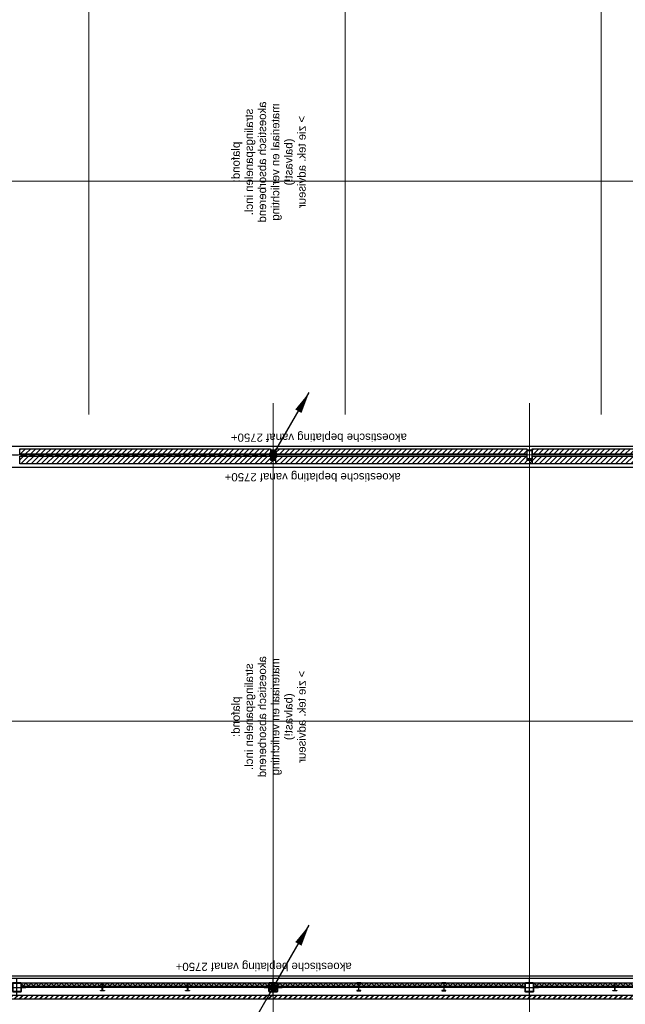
# Model space of a CAD drawing. Header units: millimetres. Extents: x -38031 to 110605, y -30229 to 92226.
# Tile 3 of 256: x -25895 to -9042, y -2444 to 24967. Entities that reach past the tile are written whole.
import ezdxf

# ---------------------------------------------------------------- set-up
doc = ezdxf.new("R2010")
doc.units = ezdxf.units.MM
doc.header["$LTSCALE"] = 50
doc.set_wipeout_variables(frame=1)
doc.linetypes.add('HIDDEN2', pattern=[4.7625, 3.175, -1.5875])
doc.linetypes.add('STYLE_07', pattern=[1.875, 0.625, -0.20828, 0.625, -0.20836, 0.06943, -0.13893])
for name, color, linetype in [('AL$1A---_ALGEMEEN', 8, 'Continuous'), ('AM$1A---_ARCERING', 8, 'Continuous'), ('AT$1A---_TEKST035', 8, 'Continuous'), ('AT$1A---_TEKST100', 8, 'Continuous'), ('BOUWKUNDIG', 8, 'Continuous'), ('EL6121--', 3, 'Continuous')]:
    doc.layers.add(name, color=color, linetype=linetype)
doc.layers.add('stramien', color=1, linetype='Continuous', lineweight=15)
doc.styles.add('Arial', font='ARIAL.TTF')
pattern_1 = [(135, (0, 0), (1.41421356, 1.41421356), []), (45, (5.9868, -5.9868), (1.41421356, -1.41421356), [])]
pattern_2 = [(45, (0, 0), (1.41421356, -1.41421356), [])]

# ---------------------------------------------------------------- blocks, each defined once
blk = doc.blocks.new('E00170')
at = {"color": 0, "linetype": 'Continuous'}
for q in [(5, 8.66), (-5, -8.66)]:
    blk.add_line((0, 0), q, dxfattribs=at)
for points in [[(5, 8.66, 0, 1, 0), (3.5, 6.06, 1, 1, 0)], [(-5, -8.66, 0, 1, 0), (-3.5, -6.06, 1, 1, 0)]]:
    blk.add_lwpolyline(points, format="xyseb", dxfattribs=at)
at = {"color": 0, "const_width": 0.5}
blk.add_lwpolyline([(-0.25, 0, 1), (0.25, 0, 1)], format="xyb", close=True, dxfattribs=at)
at = {"color": 0, "linetype": 'Continuous'}
blk.add_circle((0, 0), 0.5, dxfattribs=at)
blk = doc.blocks.new('stral.paneel')
at = {"layer": 'AT$1A---_TEKST100', "insert": (0, -62), "char_height": 227.29, "attachment_point": 2, "line_spacing_factor": 0.967741, "style": 'Arial'}
blk.add_mtext('{\\C256;\\lplafond:\\Pstralingspanelen incl.\\Pakoestisch absorberend \\Pmateriaal en verlichting\\P(balvast!) \\P> zie tek. adviseur}', dxfattribs=at)
blk = doc.blocks.new('txt-akoest. 2.75m')
at = {"layer": 'AT$1A---_TEKST100', "insert": (0, 0), "char_height": 227.29, "attachment_point": 5, "line_spacing_factor": 0.967741, "style": 'Arial'}
blk.add_mtext('{\\C256;\\lakoestische beplating vanaf 2750+}', dxfattribs=at)
blk = doc.blocks.new('Group-148')
at = {"layer": 'AL$1A---_ALGEMEEN', "color": 0}
for p, q in [((-76, 7544), (-76, 7534)), ((-26, 7544), (-26, 7534)), ((24, 7544), (24, 7534)), ((74, 7544), (74, 7534)), ((124, 7544), (124, 7294)), ((-76, 7304), (-76, 7294)), ((-26, 7304), (-26, 7294)), ((24, 7304), (24, 7294)), ((74, 7304), (74, 7294))]:
    blk.add_line(p, q, dxfattribs=at)
blk = doc.blocks.new('sk-250')
at = {"color": 0}
blk.add_wipeout([(-115, 115), (115, 115), (115, -118), (-115, -118)], dxfattribs=at).dxf.layer = 'AL$1A---_ALGEMEEN'
at = {"layer": 'AM$1A---_ARCERING', "linetype": 'Continuous', "lineweight": 0}
h = blk.add_hatch(color=256, dxfattribs=at)
edge = h.paths.add_edge_path()
edge.add_line((-100, -125), (100, -125))
edge.add_arc((100, -100), 25, 270, 360)
edge.add_line((125, -100), (125, 100))
edge.add_arc((100, 100), 25, 0, 90)
edge.add_line((100, 125), (-100, 125))
edge.add_arc((-100, 100), 25, 90, 180)
edge.add_line((-125, 100), (-125, -100))
edge.add_arc((-100, -100), 25, 180, 270)
edge = h.paths.add_edge_path(flags=16)
edge.add_line((-100, -115), (100, -115))
edge.add_arc((100, -100), 15, 270, 360)
edge.add_line((115, -100), (115, 100))
edge.add_arc((100, 100), 15, 0, 90)
edge.add_line((100, 115), (-100, 115))
edge.add_arc((-100, 100), 15, 90, 180)
edge.add_line((-115, 100), (-115, -100))
edge.add_arc((-100, -100), 15, 180, 270)
at = {"layer": 'AL$1A---_ALGEMEEN', "color": 0}
for p, q in [((-250, 0), (250, 0)), ((0, 250), (0, -250))]:
    blk.add_line(p, q, dxfattribs=at)
at = {"layer": 'AL$1A---_ALGEMEEN', "color": 0, "flags": 128}
blk.add_lwpolyline([(-100, -125), (100, -125, 0.414214), (125, -100), (125, 100, 0.414214), (100, 125), (-100, 125, 0.414214), (-125, 100), (-125, -100, 0.414214), (-100, -125, 0.414214)], format="xyb", dxfattribs=at)
at = {"layer": 'AL$1A---_ALGEMEEN', "color": 0}
blk.add_lwpolyline([(-115, 115), (115, 115), (115, -118), (-115, -118)], close=True, dxfattribs=at)
at = {"layer": 'AL$1A---_ALGEMEEN', "color": 0, "flags": 128}
blk.add_lwpolyline([(-100, -115), (100, -115, 0.414214), (115, -100), (115, 100, 0.414214), (100, 115), (-100, 115, 0.414214), (-115, 100), (-115, -100, 0.414214)], format="xyb", close=True, dxfattribs=at)
blk = doc.blocks.new('staalprofiel IPE')
at = {"layer": 'AM$1A---_ARCERING', "linetype": 'Continuous', "lineweight": 0}
h = blk.add_hatch(color=256, dxfattribs=at)
edge = h.paths.add_edge_path()
edge.add_line((55, -100.8), (14.95, -100.8))
edge.add_arc((14.95, -88.8), 12, 180, 270, ccw=False)
edge.add_line((2.95, -88.8), (2.95, 88.8))
edge.add_arc((14.95, 88.8), 12, 90, 180, ccw=False)
edge.add_line((14.95, 100.8), (55, 100.8))
edge.add_line((55, 100.8), (55, 110))
edge.add_line((55, 110), (-55, 110))
edge.add_line((-55, 110), (-55, 100.8))
edge.add_line((-55, 100.8), (-14.95, 100.8))
edge.add_arc((-14.95, 88.8), 12, 0, 90, ccw=False)
edge.add_line((-2.95, 88.8), (-2.95, -88.8))
edge.add_arc((-14.95, -88.8), 12, -90, 0, ccw=False)
edge.add_line((-14.95, -100.8), (-55, -100.8))
edge.add_line((-55, -100.8), (-55, -110))
edge.add_line((-55, -110), (55, -110))
edge.add_line((55, -110), (55, -100.8))
at = {"layer": 'AL$1A---_ALGEMEEN', "color": 0, "flags": 128}
blk.add_lwpolyline([(55, -100.8), (14.95, -100.8, -0.41421356), (2.95, -88.8), (2.95, 88.8, -0.41421356), (14.95, 100.8), (55, 100.8), (55, 110), (-55, 110), (-55, 100.8), (-14.95, 100.8, -0.41421356), (-2.95, 88.8), (-2.95, -88.8, -0.41421356), (-14.95, -100.8), (-55, -100.8), (-55, -110), (55, -110)], format="xyb", close=True, dxfattribs=at)
blk = doc.blocks.new('IPE 220')
at = {"layer": 'AL$1A---_ALGEMEEN', "color": 0, "rotation": 90}
blk.add_blockref('staalprofiel IPE', (110, 0), dxfattribs=at)
blk = doc.blocks.new('st.koker 250.150')
at = {"layer": 'AM$1A---_ARCERING', "linetype": 'Continuous', "lineweight": 0}
h = blk.add_hatch(color=256, dxfattribs=at)
h.paths.add_polyline_path([(125, 75), (-125, 75), (-125, -75), (125, -75)])
h.paths.add_polyline_path([(115, 65), (115, -65), (-115, -65), (-115, 65)], flags=16)
at = {"layer": 'AL$1A---_ALGEMEEN', "color": 0, "flags": 128}
for points in [[(125, 75), (-125, 75), (-125, -75), (125, -75)], [(115, 65), (115, -65), (-115, -65), (-115, 65)]]:
    blk.add_lwpolyline(points, close=True, dxfattribs=at)
blk = doc.blocks.new('C2_28_1')
at = {"layer": 'AL$1A---_ALGEMEEN', "color": 0, "lineweight": 15}
for p, q in [((-123, 7544), (-123, 7294)), ((127, 7544), (-123, 7544)), ((-123, 7544), (-123, 7294)), ((127, 7544), (-123, 7544)), ((127, 7544), (-123, 7544)), ((-123, 7544), (-123, 7294)), ((-113, 7534), (117, 7534)), ((-113, 7304), (-113, 7534)), ((-113, 7534), (117, 7534)), ((-113, 7304), (-113, 7534)), ((-113, 7304), (-113, 7534)), ((-113, 7534), (117, 7534)), ((117, 7534), (117, 7304)), ((117, 7534), (117, 7304)), ((117, 7534), (117, 7304)), ((127, 7294), (127, 7544)), ((127, 7294), (127, 7544)), ((127, 7294), (127, 7544)), ((-123, 7294), (127, 7294)), ((-123, 7294), (127, 7294)), ((-123, 7294), (127, 7294)), ((117, 7304), (-113, 7304)), ((117, 7304), (-113, 7304)), ((117, 7304), (-113, 7304))]:
    blk.add_line(p, q, dxfattribs=at)
at = {"layer": 'AL$1A---_ALGEMEEN', "color": 0}
for name, p in [('sk-250', (2, 21681)), ('sk-250', (2, 14551)), ('st.koker 250.150', (14832, 14549)), ('IPE 220', (-93, 12169)), ('IPE 220', (-93, 9799)), ('Group-148', (0, 0)), ('st.koker 250.150', (14832, 7419))]:
    blk.add_blockref(name, p, dxfattribs=at)
at = {"layer": 'AL$1A---_ALGEMEEN', "color": 0, "xscale": -1, "rotation": 180}
for p in [(-93, 19302), (-93, 16932), (-93, 5042)]:
    blk.add_blockref('IPE 220', p, dxfattribs=at)
at = {"layer": 'AL$1A---_ALGEMEEN', "color": 0}
blk.add_blockref('sk-250', (2, 7421), dxfattribs=at)
blk = doc.blocks.new('200254 W 211 30-06-2008')
at = {"layer": 'AM$1A---_ARCERING', "linetype": 'Continuous', "lineweight": 0}
h = blk.add_hatch(color=256, dxfattribs=at)
h.paths.add_polyline_path([(18952.85, 3006.75), (18953.07, 3004.76), (18948.35, 3004.23), (18948.35, 2980.94), (18952.45, 2980.94), (18952.45, 2978.94), (18952.45, 2978.94), (18952.45, 2972.95), (18944.45, 2972.95), (18944.45, 2977.05), (18803.05, 2977.05), (18803.05, 2979.05), (18946.35, 2979.05), (18946.35, 3006.02)])
h.paths.add_polyline_path([(18946.45, 2973.95), (18951.45, 2973.95), (18951.45, 2978.94), (18946.45, 2978.94), (18946.45, 2977.05)], flags=16)
at = {"layer": 'AM$1A---_ARCERING', "linetype": 'Continuous', "lineweight": 5}
h = blk.add_hatch(dxfattribs=at)
h.set_pattern_fill('ISOLATIE', color=256, style=0, pattern_type=2)
h.set_pattern_definition(pattern_1)
h.paths.add_polyline_path([(18952.85, 3006.75), (18953.07, 3004.76), (18948.35, 3004.23), (18948.35, 2980.94), (18952.45, 2980.94), (18952.45, 2978.94), (18952.45, 2978.94), (18952.45, 2972.95), (18944.45, 2972.95), (18944.45, 2977.05), (18803.05, 2977.05), (18803.05, 2979.05), (18946.35, 2979.05), (18946.35, 3006.02)])
h.paths.add_polyline_path([(18946.45, 2973.95), (18951.45, 2973.95), (18951.45, 2978.94), (18946.45, 2978.94), (18946.45, 2977.05)], flags=16)
at = {"layer": 'AM$1A---_ARCERING', "linetype": 'Continuous', "lineweight": 0}
for points in [[(18517.85, 2979.05), (18655.45, 2979.05), (18655.45, 2977.05), (18517.85, 2977.05)], [(18660.45, 2979.05), (18798.05, 2979.05), (18798.05, 2977.05), (18660.45, 2977.05)]]:
    blk.add_hatch(color=256, dxfattribs=at).paths.add_polyline_path(points)
at = {"layer": 'AM$1A---_ARCERING', "linetype": 'Continuous', "lineweight": 5}
h = blk.add_hatch(dxfattribs=at)
h.set_pattern_fill('ISOLATIE', color=256, style=0, pattern_type=2)
h.set_pattern_definition(pattern_1)
h.paths.add_polyline_path([(18517.85, 2979.05), (18655.45, 2979.05), (18655.45, 2977.05), (18517.85, 2977.05)])
h = blk.add_hatch(dxfattribs=at)
h.set_pattern_fill('ISOLATIE', color=256, style=0, pattern_type=2)
h.set_pattern_definition(pattern_1)
h.paths.add_polyline_path([(18660.45, 2979.05), (18798.05, 2979.05), (18798.05, 2977.05), (18660.45, 2977.05)])
at = {"layer": 'AL$1A---_ALGEMEEN', "flags": 128}
blk.add_lwpolyline([(18952.85, 3006.75), (18953.07, 3004.76), (18948.35, 3004.23), (18948.35, 2980.94), (18952.45, 2980.94), (18952.45, 2978.94), (18952.45, 2978.94), (18952.45, 2972.95), (18944.45, 2972.95), (18944.45, 2977.05), (18803.05, 2977.05), (18803.05, 2979.05), (18946.35, 2979.05), (18946.35, 3006.02)], close=True, dxfattribs=at)
at = {"layer": 'AL$1A---_ALGEMEEN'}
for points in [[(18517.85, 2979.05), (18655.45, 2979.05), (18655.45, 2977.05), (18517.85, 2977.05)], [(18660.45, 2979.05), (18798.05, 2979.05), (18798.05, 2977.05), (18660.45, 2977.05)]]:
    blk.add_lwpolyline(points, close=True, dxfattribs=at)
for points in [[(18989.05, 3269.54), (18989.05, 3224.35), (18956.85, 3224.35), (18956.85, 3227.35), (18986.05, 3227.35), (18986.05, 3268.05), (18980.65, 3268.05), (18802.05, 3268.05), (18802.05, 3272.33), (18946.45, 3272.33), (18946.45, 3270.05), (18951.43, 3270.05), (18951.43, 3272.33), (18980.65, 3272.33), (18980.65, 3270.05), (18986.05, 3270.05), (18986.05, 3345.75), (18989.05, 3345.75)], [(18516.85, 3273.33), (18516.85, 3276.33), (18656.45, 3276.33), (18656.45, 3273.33)]]:
    blk.add_wipeout(points).dxf.layer = 'AL$1A---_ALGEMEEN'
at = {"layer": 'AM$1A---_ARCERING', "linetype": 'Continuous', "lineweight": 5}
h = blk.add_hatch(dxfattribs=at)
h.set_pattern_fill('KALKZANDSTEEN', color=256, style=0, pattern_type=2)
h.set_pattern_definition(pattern_2)
h.paths.add_polyline_path([(18989.05, 3269.54), (18989.05, 3224.35), (18956.85, 3224.35), (18956.85, 3227.35), (18986.05, 3227.35), (18986.05, 3268.05), (18980.65, 3268.05), (18802.05, 3268.05), (18802.05, 3272.33), (18946.45, 3272.33), (18946.45, 3270.05), (18951.43, 3270.05), (18951.43, 3272.33), (18980.65, 3272.33), (18980.65, 3270.05), (18986.05, 3270.05), (18986.05, 3345.75), (18989.05, 3345.75)])
h = blk.add_hatch(dxfattribs=at)
h.set_pattern_fill('KALKZANDSTEEN', color=256, style=0, pattern_type=2)
h.set_pattern_definition(pattern_2)
h.paths.add_polyline_path([(18516.85, 3273.33), (18516.85, 3276.33), (18656.45, 3276.33), (18656.45, 3273.33)])
at = {"layer": 'AL$1A---_ALGEMEEN'}
for points in [[(18989.05, 3269.54), (18989.05, 3224.35), (18956.85, 3224.35), (18956.85, 3227.35), (18986.05, 3227.35), (18986.05, 3268.05), (18980.65, 3268.05), (18802.05, 3268.05), (18802.05, 3272.33), (18946.45, 3272.33), (18946.45, 3270.05), (18951.43, 3270.05), (18951.43, 3272.33), (18980.65, 3272.33), (18980.65, 3270.05), (18986.05, 3270.05), (18986.05, 3345.75), (18989.05, 3345.75)], [(18516.85, 3273.33), (18516.85, 3276.33), (18656.45, 3276.33), (18656.45, 3273.33)]]:
    blk.add_lwpolyline(points, close=True, dxfattribs=at)
blk.add_wipeout([(18946.35, 2981.45), (18377.75, 2981.45), (18377.75, 2979.05), (18946.35, 2979.05)]).dxf.layer = 'AL$1A---_ALGEMEEN'
blk.add_lwpolyline([(18946.35, 2981.45), (18377.75, 2981.45), (18377.75, 2979.05), (18946.35, 2979.05)], close=True, dxfattribs=at)
blk.add_wipeout([(18516.85, 3272.33), (18656.45, 3272.33), (18656.45, 3270.05), (18659.45, 3270.05), (18659.45, 3268.05), (18656.45, 3268.05), (18516.85, 3268.05)]).dxf.layer = 'AL$1A---_ALGEMEEN'
at = {"layer": 'AM$1A---_ARCERING', "linetype": 'Continuous', "lineweight": 5}
h = blk.add_hatch(dxfattribs=at)
h.set_pattern_fill('KALKZANDSTEEN', color=256, style=0, pattern_type=2)
h.set_pattern_definition(pattern_2)
h.paths.add_polyline_path([(18516.85, 3272.33), (18656.45, 3272.33), (18656.45, 3270.05), (18659.45, 3270.05), (18659.45, 3268.05), (18656.45, 3268.05), (18516.85, 3268.05)])
at = {"layer": 'AL$1A---_ALGEMEEN'}
blk.add_lwpolyline([(18516.85, 3272.33), (18656.45, 3272.33), (18656.45, 3270.05), (18659.45, 3270.05), (18659.45, 3268.05), (18656.45, 3268.05), (18516.85, 3268.05)], close=True, dxfattribs=at)
blk.add_wipeout([(18366.25, 2969.95), (18366.25, 3280.25), (18406.25, 3280.25), (18406.25, 4193.96), (18984.55, 4193.96), (18984.55, 4191.7), (18408.51, 4191.7), (18408.51, 3277.99), (18368.55, 3277.99), (18368.55, 2972.21), (18951.67, 2972.21), (18951.67, 2969.95)]).dxf.layer = 'AL$1A---_ALGEMEEN'
at = {"layer": 'AM$1A---_ARCERING', "linetype": 'Continuous', "lineweight": 5}
h = blk.add_hatch(dxfattribs=at)
h.set_pattern_fill('BAKSTEEN', color=256, style=0, pattern_type=2)
h.set_pattern_definition([(45, (0, 0), (1.41421356, -1.41421356), []), (45, (0.1414, -0.1414), (1.41421356, -1.41421356), [])])
h.paths.add_polyline_path([(18366.25, 2969.95), (18366.25, 3280.25), (18406.25, 3280.25), (18406.25, 4193.96), (18984.55, 4193.96), (18984.55, 4191.7), (18408.51, 4191.7), (18408.51, 3277.99), (18368.55, 3277.99), (18368.55, 2972.21), (18951.67, 2972.21), (18951.67, 2969.95)])
at = {"layer": 'AL$1A---_ALGEMEEN'}
for points in [[(18366.25, 2969.95), (18366.25, 3280.25), (18406.25, 3280.25), (18406.25, 4193.96), (18984.55, 4193.96), (18984.55, 4191.7), (18408.51, 4191.7), (18408.51, 3277.99), (18368.55, 3277.99), (18368.55, 2972.21), (18951.67, 2972.21), (18951.67, 2969.95)], [(18434.85, 3580.35), (18979.55, 3580.35), (18979.55, 3277.7), (18434.85, 3277.7)], [(18379.93, 3266.1), (18943.03, 3266.1), (18943.03, 2982.7), (18379.93, 2982.7)]]:
    blk.add_lwpolyline(points, close=True, dxfattribs=at)
at = {"layer": 'AL$1A---_ALGEMEEN', "xscale": 0.02, "yscale": 0.02, "zscale": 0.02, "rotation": 180}
for p in [(18683.39, 3283.25), (18679.91, 3261.2), (18652.65, 2988.6)]:
    blk.add_blockref('txt-akoest. 2.75m', p, dxfattribs=at)
at = {"layer": 'AT$1A---_TEKST035', "xscale": -0.02, "yscale": 0.02, "zscale": 0.02, "rotation": 90}
for p in [(18633.54, 3436.03), (18633.54, 3127.18)]:
    blk.add_blockref('stral.paneel', p, dxfattribs=at)
blk.add_wipeout([(18802.05, 3273.33), (18802.05, 3276.33), (18946.45, 3276.33), (18946.45, 3273.33)]).dxf.layer = 'AL$1A---_ALGEMEEN'
at = {"layer": 'AM$1A---_ARCERING', "linetype": 'Continuous', "lineweight": 5}
h = blk.add_hatch(dxfattribs=at)
h.set_pattern_fill('KALKZANDSTEEN', color=256, style=0, pattern_type=2)
h.set_pattern_definition(pattern_2)
h.paths.add_polyline_path([(18802.05, 3273.33), (18802.05, 3276.33), (18946.45, 3276.33), (18946.45, 3273.33)])
at = {"layer": 'AL$1A---_ALGEMEEN'}
blk.add_lwpolyline([(18802.05, 3273.33), (18802.05, 3276.33), (18946.45, 3276.33), (18946.45, 3273.33)], close=True, dxfattribs=at)
at = {"layer": 'AL$1A---_ALGEMEEN', "xscale": 0.02, "yscale": 0.02, "zscale": 0.02, "rotation": 90}
blk.add_blockref('C2_28_1', (18948.93, 2976.43), dxfattribs=at)
at = {"layer": 'stramien', "linetype": 'STYLE_07', "ltscale": 50}
for p, q in [((18555.35, 3295.43), (18555.35, 4240.03)), ((18697.95, 3295.43), (18697.95, 4240.03)), ((18840.55, 3295.43), (18840.55, 4240.03)), ((18274.75, 3425.45), (18988.75, 3425.45)), ((18274.75, 3124.75), (18988.75, 3124.75)), ((18274.75, 2976.45), (18988.75, 2976.45))]:
    blk.add_line(p, q, dxfattribs=at)
blk.add_wipeout([(18659.45, 3273.33), (18659.45, 3276.33), (18799.05, 3276.33), (18799.05, 3273.33)]).dxf.layer = 'AL$1A---_ALGEMEEN'
at = {"layer": 'AM$1A---_ARCERING', "linetype": 'Continuous', "lineweight": 5}
h = blk.add_hatch(dxfattribs=at)
h.set_pattern_fill('KALKZANDSTEEN', color=256, style=0, pattern_type=2)
h.set_pattern_definition(pattern_2)
h.paths.add_polyline_path([(18659.45, 3273.33), (18659.45, 3276.33), (18799.05, 3276.33), (18799.05, 3273.33)])
at = {"layer": 'AL$1A---_ALGEMEEN'}
blk.add_lwpolyline([(18659.45, 3273.33), (18659.45, 3276.33), (18799.05, 3276.33), (18799.05, 3273.33)], close=True, dxfattribs=at)
blk.add_wipeout([(18659.45, 3272.33), (18799.05, 3272.33), (18799.05, 3270.05), (18802.05, 3270.05), (18802.05, 3268.05), (18799.05, 3268.05), (18659.45, 3268.05)]).dxf.layer = 'AL$1A---_ALGEMEEN'
at = {"layer": 'AM$1A---_ARCERING', "linetype": 'Continuous', "lineweight": 5}
h = blk.add_hatch(dxfattribs=at)
h.set_pattern_fill('KALKZANDSTEEN', color=256, style=0, pattern_type=2)
h.set_pattern_definition(pattern_2)
h.paths.add_polyline_path([(18659.45, 3272.33), (18799.05, 3272.33), (18799.05, 3270.05), (18802.05, 3270.05), (18802.05, 3268.05), (18799.05, 3268.05), (18659.45, 3268.05)])
at = {"layer": 'AL$1A---_ALGEMEEN'}
blk.add_lwpolyline([(18659.45, 3272.33), (18799.05, 3272.33), (18799.05, 3270.05), (18802.05, 3270.05), (18802.05, 3268.05), (18799.05, 3268.05), (18659.45, 3268.05)], close=True, dxfattribs=at)
at = {"layer": 'stramien', "linetype": 'STYLE_07', "ltscale": 50}
for p, q in [((18657.95, 2695.43), (18657.95, 3301.85)), ((18800.55, 2695.43), (18800.55, 3301.85)), ((18274.75, 3273.05), (18988.75, 3273.05))]:
    blk.add_line(p, q, dxfattribs=at)
blk = doc.blocks.new('E00168')
at = {"color": 0, "linetype": 'Continuous'}
blk.add_line((0, 0), (5, 8.66), dxfattribs=at)
blk.add_lwpolyline([(5, 8.66, 0, 1, 0), (3.5, 6.06, 1, 1, 0)], format="xyseb", dxfattribs=at)
at = {"color": 0, "const_width": 0.5}
blk.add_lwpolyline([(-0.25, 0, 1), (0.25, 0, 1)], format="xyb", close=True, dxfattribs=at)
at = {"color": 0, "linetype": 'Continuous'}
blk.add_circle((0, 0), 0.5, dxfattribs=at)

msp = doc.modelspace()

# ---------------------------------------------------------------- block references
at = {"layer": 'BOUWKUNDIG', "xscale": 50, "yscale": 50, "zscale": 50}
msp.add_blockref('200254 W 211 30-06-2008', (-951737.5, -150797.3), dxfattribs=at)

# ---------------------------------------------------------------- next in the draw order: linework, layer by layer
at = {"layer": 'EL6121--', "color": 5, "linetype": 'HIDDEN2'}
msp.add_line((-31098.6, 12855.9), (-18840, 12855), dxfattribs=at)

# ---------------------------------------------------------------- next in the draw order: block references
at = {"layer": 'EL6121--', "xscale": 200, "yscale": 200, "zscale": 200}
for name, p in [('E00168', (-18840, 12855)), ('E00170', (-18840, -1975))]:
    msp.add_blockref(name, p, dxfattribs=at)

doc.saveas('drawing.dxf')
